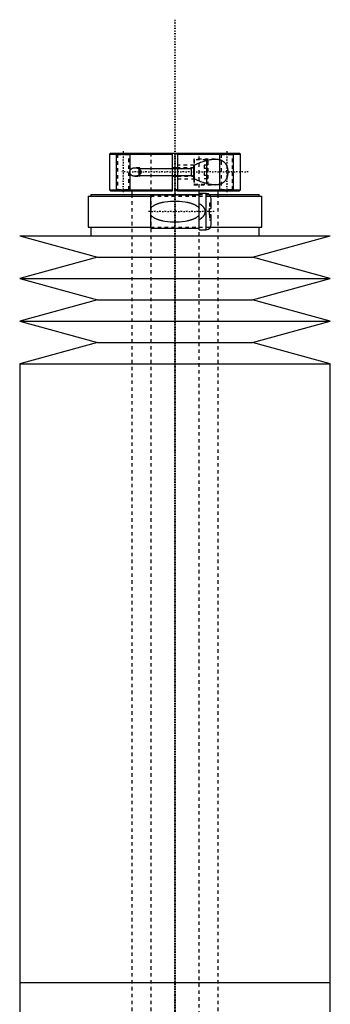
# Model space of a CAD drawing. Extents: x -125 to 125, y -136 to 715.
# Tile 10 of 10: x -45 to 45, y 429 to 715. Entities that reach past the tile are written whole.
import ezdxf

# ---------------------------------------------------------------- set-up
doc = ezdxf.new("R2010")
doc.units = 0
doc.linetypes.add('CENTER', pattern=[1.5, 0.45, -0.5, 0.05, -0.5])
doc.linetypes.add('DASHED', pattern=[2, 1, -1])
for name, color, linetype in [('AM_0', 7, 'CONTINUOUS'), ('AM_10', 7, 'CONTINUOUS'), ('AM_3', 7, 'DASHED'), ('AM_7', 7, 'CENTER')]:
    doc.layers.add(name, color=color, linetype=linetype)

msp = doc.modelspace()

# ---------------------------------------------------------------- linework, layer by layer
at = {"layer": 'AM_0', "color": 7, "linetype": 'CONTINUOUS'}
for p, q in [((-18.7, 676.5), (-19, 676.2)), ((-19, 676.2), (-19, 665.8)), ((-19, 676.2), (-0.75, 676.2)), ((-18.7, 676.5), (18.7, 676.5)), ((-0.75, 665.5), (-0.75, 676.5)), ((0.75, 676.5), (0.75, 665.5)), ((0.75, 676.2), (19, 676.2)), ((19, 676.2), (18.7, 676.5)), ((19, 665.8), (19, 676.2)), ((-10.5, 671.93), (-10.5, 670.07)), ((-10.22, 671.73), (-10.22, 670.27)), ((0.75, 672.25), (-0.75, 672.25)), ((5.5, 669.02), (5.5, 672.98)), ((5.6, 673.03), (5.6, 668.97)), ((9.1, 674.35), (9.1, 667.65)), ((-0.75, 669.75), (0.75, 669.75)), ((-19, 665.8), (-18.7, 665.5)), ((-19, 665.8), (-0.75, 665.8)), ((0.75, 665.8), (19, 665.8)), ((18.7, 665.5), (19, 665.8)), ((-25.15, 664), (-25.15, 655)), ((-25.15, 664), (-7, 664)), ((-24.35, 664.5), (-24.35, 664)), ((-24.35, 664.5), (7, 664.5)), ((-18.7, 665.5), (-0.75, 665.5)), ((-13, 665.5), (-13.01, 665.51)), ((-12.5, 665.5), (-12.5, 664.5)), ((7, 664.3), (-7, 664.3)), ((-7, 654.7), (-7, 664.3)), ((0.75, 665.5), (18.7, 665.5)), ((9, 664.75), (7, 664.75)), ((7, 654.25), (7, 664.75)), ((9, 654.25), (9, 664.75)), ((9.83, 664.5), (24.35, 664.5)), ((10.3, 664), (25.15, 664)), ((10.5, 660.4), (10.5, 663.25)), ((12.5, 664.5), (12.5, 665.5)), ((13.01, 665.51), (13, 665.5)), ((24.35, 664), (24.35, 664.5)), ((25.15, 655), (25.15, 664)), ((10, 658.6), (10, 660.4)), ((10, 660.4), (10.5, 660.4)), ((10.5, 658.6), (10, 658.6)), ((10.5, 655.75), (10.5, 658.6)), ((-25.15, 655), (-7, 655)), ((-24.35, 655), (-24.35, 652.5)), ((-7, 654.7), (7, 654.7)), ((10.3, 655), (25.15, 655)), ((24.35, 652.5), (24.35, 655)), ((-45, 652.5), (-22.5, 646.3)), ((-45, 652.5), (45, 652.5)), ((7, 654.25), (9, 654.25)), ((22.5, 646.3), (45, 652.5)), ((-22.5, 646.3), (-45, 640.1)), ((-22.5, 646.3), (22.5, 646.3)), ((45, 640.1), (22.5, 646.3)), ((-45, 640.1), (-22.5, 633.9)), ((-45, 640.1), (45, 640.1)), ((22.5, 633.9), (45, 640.1)), ((-22.5, 633.9), (-45, 627.7)), ((-22.5, 633.9), (22.5, 633.9)), ((45, 627.7), (22.5, 633.9)), ((-45, 627.7), (-22.5, 621.5)), ((-45, 627.7), (45, 627.7)), ((22.5, 621.5), (45, 627.7)), ((-22.5, 621.5), (-45, 615.3)), ((-22.5, 621.5), (22.5, 621.5)), ((45, 615.3), (22.5, 621.5)), ((-45, 615.3), (-45, 435.75)), ((-45, 615.3), (45, 615.3)), ((45, 435.75), (45, 615.3)), ((-45, 435.75), (-45, 256.2)), ((-45, 435.75), (45, 435.75)), ((-45, 435.75), (0, 435.75)), ((45, 256.2), (45, 435.75))]:
    msp.add_line(p, q, dxfattribs=at)
for points in [[(5.5, 672.98, 0), (5.67, 673.06, 0), (6.02, 673.22, 0), (6.37, 673.38, 0), (6.55, 673.45, 0), (6.72, 673.53, 0), (7.08, 673.67, 0), (7.43, 673.81, 0), (7.79, 673.94, 0), (8.14, 674.06, 0), (8.49, 674.17, 0), (8.67, 674.23, 0), (8.84, 674.28, 0), (9.19, 674.38, 0), (9.54, 674.47, 0), (9.88, 674.54, 0), (10.21, 674.61, 0), (10.55, 674.66, 0), (10.71, 674.69, 0), (10.87, 674.7, 0), (11.19, 674.73, 0), (11.51, 674.75, 0), (11.66, 674.75, 0)], [(11.66, 674.75, 0), (11.71, 674.75, 0), (11.81, 674.75, 0), (11.92, 674.74, 0), (11.97, 674.74, 0), (12.02, 674.74, 0), (12.12, 674.73, 0), (12.21, 674.72, 0), (12.31, 674.71, 0), (12.41, 674.7, 0), (12.5, 674.69, 0), (12.55, 674.68, 0), (12.6, 674.67, 0), (12.7, 674.65, 0), (12.79, 674.63, 0), (12.89, 674.6, 0), (12.98, 674.58, 0), (13.08, 674.55, 0), (13.13, 674.53, 0), (13.17, 674.51, 0), (13.27, 674.48, 0), (13.36, 674.44, 0), (13.41, 674.42, 0), (13.45, 674.4, 0), (13.54, 674.35, 0), (13.63, 674.31, 0), (13.68, 674.28, 0), (13.72, 674.26, 0), (13.81, 674.2, 0), (13.89, 674.15, 0), (13.98, 674.09, 0), (14.06, 674.02, 0), (14.14, 673.96, 0), (14.18, 673.92, 0), (14.22, 673.89, 0), (14.29, 673.81, 0), (14.36, 673.74, 0), (14.43, 673.66, 0), (14.5, 673.58, 0), (14.57, 673.5, 0), (14.6, 673.45, 0), (14.63, 673.41, 0), (14.69, 673.32, 0), (14.74, 673.23, 0), (14.8, 673.13, 0), (14.85, 673.03, 0), (14.9, 672.93, 0), (14.93, 672.88, 0), (14.95, 672.82, 0), (15, 672.71, 0), (15.04, 672.59, 0), (15.08, 672.48, 0), (15.12, 672.36, 0), (15.16, 672.23, 0), (15.17, 672.17, 0), (15.19, 672.11, 0), (15.22, 671.98, 0), (15.24, 671.85, 0), (15.26, 671.72, 0), (15.28, 671.59, 0), (15.29, 671.46, 0), (15.3, 671.39, 0), (15.3, 671.32, 0), (15.31, 671.19, 0), (15.31, 671.06, 0), (15.31, 671, 0), (15.31, 670.94, 0), (15.31, 670.81, 0), (15.3, 670.68, 0), (15.3, 670.61, 0), (15.29, 670.54, 0), (15.28, 670.41, 0), (15.26, 670.28, 0), (15.24, 670.15, 0), (15.22, 670.02, 0), (15.19, 669.89, 0), (15.17, 669.83, 0), (15.16, 669.77, 0), (15.12, 669.64, 0), (15.08, 669.52, 0), (15.04, 669.41, 0), (15, 669.29, 0), (14.95, 669.18, 0), (14.93, 669.12, 0), (14.9, 669.07, 0), (14.85, 668.97, 0), (14.8, 668.87, 0), (14.74, 668.77, 0), (14.69, 668.68, 0), (14.63, 668.59, 0), (14.6, 668.55, 0), (14.57, 668.5, 0), (14.5, 668.42, 0), (14.43, 668.34, 0), (14.36, 668.26, 0), (14.29, 668.19, 0), (14.22, 668.11, 0), (14.18, 668.08, 0), (14.14, 668.04, 0), (14.06, 667.98, 0), (13.98, 667.91, 0), (13.89, 667.85, 0), (13.81, 667.8, 0), (13.72, 667.74, 0), (13.68, 667.72, 0), (13.63, 667.69, 0), (13.54, 667.65, 0), (13.45, 667.6, 0), (13.41, 667.58, 0), (13.36, 667.56, 0), (13.27, 667.52, 0), (13.17, 667.49, 0), (13.13, 667.47, 0), (13.08, 667.45, 0), (12.98, 667.42, 0), (12.89, 667.4, 0), (12.79, 667.37, 0), (12.7, 667.35, 0), (12.6, 667.33, 0), (12.55, 667.32, 0), (12.5, 667.31, 0), (12.41, 667.3, 0), (12.31, 667.29, 0), (12.21, 667.28, 0), (12.12, 667.27, 0), (12.02, 667.26, 0), (11.97, 667.26, 0), (11.92, 667.26, 0), (11.81, 667.25, 0), (11.71, 667.25, 0), (11.66, 667.25, 0)], [(-11.66, 669.75, 0), (-11.68, 669.75, 0), (-11.72, 669.75, 0), (-11.75, 669.75, 0), (-11.77, 669.75, 0), (-11.79, 669.75, 0), (-11.82, 669.76, 0), (-11.86, 669.76, 0), (-11.9, 669.76, 0), (-11.93, 669.77, 0), (-11.97, 669.77, 0), (-11.99, 669.78, 0), (-12.01, 669.78, 0), (-12.04, 669.79, 0), (-12.08, 669.8, 0), (-12.12, 669.8, 0), (-12.15, 669.81, 0), (-12.19, 669.82, 0), (-12.21, 669.83, 0), (-12.22, 669.84, 0), (-12.26, 669.85, 0), (-12.3, 669.86, 0), (-12.31, 669.87, 0), (-12.33, 669.87, 0), (-12.36, 669.89, 0), (-12.4, 669.91, 0), (-12.42, 669.91, 0), (-12.43, 669.92, 0), (-12.47, 669.94, 0), (-12.5, 669.96, 0), (-12.53, 669.98, 0), (-12.56, 670, 0), (-12.59, 670.02, 0), (-12.61, 670.03, 0), (-12.62, 670.04, 0), (-12.65, 670.06, 0), (-12.68, 670.09, 0), (-12.71, 670.11, 0), (-12.74, 670.14, 0), (-12.77, 670.16, 0), (-12.78, 670.18, 0), (-12.79, 670.19, 0), (-12.82, 670.22, 0), (-12.85, 670.25, 0), (-12.87, 670.28, 0), (-12.89, 670.31, 0), (-12.92, 670.35, 0), (-12.93, 670.37, 0), (-12.94, 670.38, 0), (-12.96, 670.42, 0), (-12.98, 670.46, 0), (-13, 670.5, 0), (-13.02, 670.54, 0), (-13.04, 670.58, 0), (-13.04, 670.6, 0), (-13.05, 670.62, 0), (-13.06, 670.67, 0), (-13.08, 670.71, 0), (-13.09, 670.75, 0), (-13.1, 670.8, 0), (-13.1, 670.84, 0), (-13.1, 670.86, 0), (-13.11, 670.89, 0), (-13.11, 670.93, 0), (-13.11, 670.98, 0), (-13.11, 671, 0), (-13.11, 671.02, 0), (-13.11, 671.07, 0), (-13.11, 671.11, 0), (-13.1, 671.14, 0), (-13.1, 671.16, 0), (-13.1, 671.2, 0), (-13.09, 671.25, 0), (-13.08, 671.29, 0), (-13.06, 671.33, 0), (-13.05, 671.38, 0), (-13.04, 671.4, 0), (-13.04, 671.42, 0), (-13.02, 671.46, 0), (-13, 671.5, 0), (-12.98, 671.54, 0), (-12.96, 671.58, 0), (-12.94, 671.62, 0), (-12.93, 671.63, 0), (-12.92, 671.65, 0), (-12.89, 671.69, 0), (-12.87, 671.72, 0), (-12.85, 671.75, 0), (-12.82, 671.78, 0), (-12.79, 671.81, 0), (-12.78, 671.82, 0), (-12.77, 671.84, 0), (-12.74, 671.86, 0), (-12.71, 671.89, 0), (-12.68, 671.91, 0), (-12.65, 671.94, 0), (-12.62, 671.96, 0), (-12.61, 671.97, 0), (-12.59, 671.98, 0), (-12.56, 672, 0), (-12.53, 672.02, 0), (-12.5, 672.04, 0), (-12.47, 672.06, 0), (-12.43, 672.08, 0), (-12.42, 672.09, 0), (-12.4, 672.09, 0), (-12.36, 672.11, 0), (-12.33, 672.13, 0), (-12.31, 672.13, 0), (-12.3, 672.14, 0), (-12.26, 672.15, 0), (-12.22, 672.16, 0), (-12.21, 672.17, 0), (-12.19, 672.18, 0), (-12.15, 672.19, 0), (-12.12, 672.2, 0), (-12.08, 672.2, 0), (-12.04, 672.21, 0), (-12.01, 672.22, 0), (-11.99, 672.22, 0), (-11.97, 672.23, 0), (-11.93, 672.23, 0), (-11.9, 672.24, 0), (-11.86, 672.24, 0), (-11.82, 672.24, 0), (-11.79, 672.25, 0), (-11.77, 672.25, 0), (-11.75, 672.25, 0), (-11.72, 672.25, 0), (-11.68, 672.25, 0), (-11.66, 672.25, 0)], [(-11.66, 672.25, 0), (-11.62, 672.25, 0), (-11.54, 672.25, 0), (-11.46, 672.24, 0), (-11.42, 672.24, 0), (-11.38, 672.23, 0), (-11.3, 672.22, 0), (-11.21, 672.2, 0), (-11.13, 672.18, 0), (-11.04, 672.16, 0), (-10.96, 672.14, 0), (-10.92, 672.12, 0), (-10.88, 672.11, 0), (-10.79, 672.08, 0), (-10.71, 672.04, 0), (-10.63, 672, 0), (-10.55, 671.96, 0), (-10.47, 671.91, 0), (-10.44, 671.89, 0), (-10.4, 671.87, 0), (-10.33, 671.81, 0), (-10.26, 671.76, 0), (-10.22, 671.73, 0)], [(-10.22, 671.73, 0), (-10.19, 671.7, 0), (-10.13, 671.63, 0), (-10.09, 671.59, 0), (-10.08, 671.58, 0), (-10.07, 671.57, 0), (-10.06, 671.56, 0), (-10.06, 671.56, 0), (-10.05, 671.55, 0), (-10.04, 671.53, 0), (-10.04, 671.53, 0), (-10.03, 671.52, 0), (-10.02, 671.51, 0), (-10.01, 671.5, 0), (-10.01, 671.49, 0), (-10, 671.48, 0), (-9.99, 671.47, 0), (-9.99, 671.46, 0), (-9.98, 671.44, 0), (-9.97, 671.43, 0), (-9.96, 671.42, 0), (-9.96, 671.41, 0), (-9.95, 671.4, 0), (-9.95, 671.39, 0), (-9.94, 671.37, 0), (-9.93, 671.36, 0), (-9.93, 671.34, 0), (-9.92, 671.33, 0), (-9.92, 671.32, 0), (-9.91, 671.32, 0), (-9.91, 671.3, 0), (-9.9, 671.29, 0), (-9.89, 671.27, 0), (-9.89, 671.26, 0), (-9.88, 671.24, 0), (-9.88, 671.23, 0), (-9.88, 671.23, 0), (-9.88, 671.21, 0), (-9.87, 671.2, 0), (-9.87, 671.18, 0), (-9.86, 671.17, 0), (-9.86, 671.15, 0), (-9.86, 671.14, 0), (-9.86, 671.13, 0), (-9.86, 671.12, 0), (-9.85, 671.1, 0), (-9.85, 671.09, 0), (-9.85, 671.07, 0), (-9.85, 671.06, 0), (-9.85, 671.05, 0), (-9.85, 671.04, 0), (-9.85, 671.02, 0), (-9.85, 671.01, 0), (-9.85, 671, 0), (-9.85, 670.99, 0), (-9.85, 670.98, 0), (-9.85, 670.96, 0), (-9.85, 670.95, 0), (-9.85, 670.94, 0), (-9.85, 670.93, 0), (-9.85, 670.91, 0), (-9.85, 670.9, 0), (-9.86, 670.88, 0), (-9.86, 670.87, 0), (-9.86, 670.86, 0), (-9.86, 670.85, 0), (-9.86, 670.83, 0), (-9.87, 670.82, 0), (-9.87, 670.8, 0), (-9.88, 670.79, 0), (-9.88, 670.77, 0), (-9.88, 670.77, 0), (-9.88, 670.76, 0), (-9.89, 670.74, 0), (-9.89, 670.73, 0), (-9.9, 670.71, 0), (-9.91, 670.7, 0), (-9.91, 670.68, 0), (-9.92, 670.68, 0), (-9.92, 670.67, 0), (-9.93, 670.66, 0), (-9.93, 670.64, 0), (-9.94, 670.63, 0), (-9.95, 670.61, 0), (-9.95, 670.6, 0), (-9.96, 670.59, 0), (-9.96, 670.58, 0), (-9.97, 670.57, 0), (-9.98, 670.56, 0), (-9.99, 670.54, 0), (-9.99, 670.53, 0), (-10, 670.52, 0), (-10.01, 670.51, 0), (-10.01, 670.5, 0), (-10.02, 670.49, 0), (-10.03, 670.48, 0), (-10.04, 670.47, 0), (-10.04, 670.47, 0), (-10.05, 670.45, 0), (-10.06, 670.44, 0), (-10.06, 670.44, 0), (-10.07, 670.43, 0), (-10.08, 670.42, 0), (-10.09, 670.41, 0), (-10.13, 670.37, 0), (-10.19, 670.3, 0), (-10.22, 670.27, 0)], [(-10.22, 670.27, 0), (-10.26, 670.24, 0), (-10.33, 670.19, 0), (-10.4, 670.13, 0), (-10.44, 670.11, 0), (-10.47, 670.09, 0), (-10.55, 670.04, 0), (-10.63, 670, 0), (-10.71, 669.96, 0), (-10.79, 669.92, 0), (-10.88, 669.89, 0), (-10.92, 669.88, 0), (-10.96, 669.86, 0), (-11.04, 669.84, 0), (-11.13, 669.82, 0), (-11.21, 669.8, 0), (-11.3, 669.78, 0), (-11.38, 669.77, 0), (-11.42, 669.76, 0), (-11.46, 669.76, 0), (-11.54, 669.75, 0), (-11.62, 669.75, 0), (-11.66, 669.75, 0)], [(11.66, 667.25, 0), (11.51, 667.25, 0), (11.19, 667.27, 0), (10.87, 667.3, 0), (10.71, 667.31, 0), (10.55, 667.34, 0), (10.21, 667.39, 0), (9.88, 667.46, 0), (9.54, 667.53, 0), (9.19, 667.62, 0), (8.84, 667.72, 0), (8.67, 667.77, 0), (8.49, 667.83, 0), (8.14, 667.94, 0), (7.79, 668.06, 0), (7.43, 668.19, 0), (7.08, 668.33, 0), (6.72, 668.47, 0), (6.55, 668.55, 0), (6.37, 668.62, 0), (6.02, 668.78, 0), (5.67, 668.94, 0), (5.5, 669.02, 0)]]:
    msp.add_polyline3d(points, dxfattribs=at)
for centre, start, end in [((9, 663.25), 0, 90), ((9, 655.75), 270, 0)]:
    msp.add_arc(centre, 1.5, start, end, dxfattribs=at)
at = {"layer": 'AM_10', "color": 7, "linetype": 'CONTINUOUS'}
for p, q in [((-17, 665.5), (-17, 676.5)), ((-13, 665.5), (-13, 676.5)), ((13, 665.5), (13, 676.5)), ((17, 665.5), (17, 676.5)), ((-10.5, 671.97), (4.65, 671.97)), ((5.5, 672.25), (4.65, 671.97)), ((4.65, 672.25), (4.65, 669.75)), ((-10.5, 670.03), (4.65, 670.03)), ((5.5, 669.75), (4.65, 670.03))]:
    msp.add_line(p, q, dxfattribs=at)
at = {"layer": 'AM_3', "color": 6, "linetype": 'DASHED'}
for p, q in [((-17, 676.5), (-16.62, 676.12)), ((-16.62, 676.12), (-16.62, 665.88)), ((-16.62, 676.12), (-13.38, 676.12)), ((-13.38, 676.12), (-13, 676.5)), ((-13.38, 665.88), (-13.38, 676.12)), ((-7, 676.5), (-7, -97.5)), ((0.75, 676.2), (-0.75, 676.2)), ((11.66, 674.75), (5.5, 674.75)), ((5.5, 674.75), (5.5, 672.98)), ((9.1, 674.5), (5.6, 674.5)), ((5.6, 674.5), (5.6, 673.03)), ((7, -97.5), (7, 676.5)), ((9.5, 674.1), (9.1, 674.5)), ((9.1, 674.5), (9.1, 674.35)), ((13, 676.5), (13.38, 676.12)), ((13.38, 676.12), (13.38, 665.88)), ((13.38, 676.12), (16.62, 676.12)), ((16.62, 676.12), (17, 676.5)), ((16.62, 665.88), (16.62, 676.12)), ((-10.22, 672.25), (-11.66, 672.25)), ((-10.22, 672.25), (-10.5, 671.97)), ((-10.5, 671.97), (-10.5, 671.93)), ((-10.22, 669.75), (-10.22, 672.25)), ((5.5, 673), (0.75, 673)), ((5.5, 672.25), (0.75, 672.25)), ((9.5, 673.02), (8.5, 673.02)), ((8.5, 673.02), (8.5, 668.98)), ((9.5, 672.01), (8.5, 672.01)), ((9.5, 674.1), (9.5, 667.9)), ((-11.66, 669.75), (-10.22, 669.75)), ((-10.5, 670.07), (-10.5, 670.03)), ((-10.5, 670.03), (-10.22, 669.75)), ((0.75, 669.75), (5.5, 669.75)), ((0.75, 669), (5.5, 669)), ((5.5, 669.02), (5.5, 667.25)), ((5.6, 668.97), (5.6, 667.5)), ((9.5, 669.99), (8.5, 669.99)), ((9.5, 668.98), (8.5, 668.98)), ((-16.62, 665.88), (-17, 665.5)), ((-16.62, 665.88), (-13.38, 665.88)), ((-13.01, 665.51), (-13.38, 665.88)), ((0.75, 665.8), (-0.75, 665.8)), ((5.5, 667.25), (11.66, 667.25)), ((5.6, 667.5), (9.1, 667.5)), ((9.1, 667.5), (9.5, 667.9)), ((9.1, 667.65), (9.1, 667.5)), ((13.38, 665.88), (13.01, 665.51)), ((13.38, 665.88), (16.62, 665.88)), ((17, 665.5), (16.62, 665.88)), ((-12.5, 664.5), (-12.5, -56.5)), ((-7, 664), (10.3, 664)), ((0.75, 665.5), (-0.75, 665.5)), ((7, 664.5), (9.83, 664.5)), ((12.5, -56.5), (12.5, 664.5)), ((10.5, 662), (10, 662)), ((10, 662), (10, 660.4)), ((10, 658.6), (10, 657)), ((-7, 655), (10.3, 655)), ((10.5, 657), (10, 657))]:
    msp.add_line(p, q, dxfattribs=at)
for points in [[(-7, 660.5, 0), (-6.96, 660.56, 0), (-6.87, 660.67, 0), (-6.77, 660.77, 0), (-6.72, 660.82, 0), (-6.68, 660.86, 0), (-6.58, 660.95, 0), (-6.47, 661.04, 0), (-6.37, 661.12, 0), (-6.26, 661.19, 0), (-6.15, 661.26, 0), (-6.1, 661.3, 0), (-6.04, 661.33, 0), (-5.93, 661.4, 0), (-5.81, 661.46, 0), (-5.69, 661.52, 0), (-5.57, 661.58, 0), (-5.45, 661.64, 0), (-5.39, 661.66, 0), (-5.33, 661.69, 0), (-5.2, 661.74, 0), (-5.08, 661.79, 0), (-5.02, 661.81, 0), (-4.95, 661.84, 0), (-4.82, 661.88, 0), (-4.69, 661.93, 0), (-4.63, 661.95, 0), (-4.56, 661.97, 0), (-4.43, 662.01, 0), (-4.3, 662.05, 0), (-4.16, 662.08, 0), (-4.02, 662.12, 0), (-3.89, 662.15, 0), (-3.82, 662.17, 0), (-3.75, 662.18, 0), (-3.61, 662.21, 0), (-3.47, 662.24, 0), (-2.98, 662.33, 0), (-2.12, 662.45, 0), (-1.26, 662.52, 0), (-0.42, 662.55, 0), (0, 662.56, 0), (0.42, 662.55, 0), (1.26, 662.52, 0), (2.12, 662.45, 0), (2.98, 662.33, 0), (3.47, 662.24, 0), (3.61, 662.21, 0), (3.75, 662.18, 0), (3.82, 662.17, 0), (3.89, 662.15, 0), (4.02, 662.12, 0), (4.16, 662.08, 0), (4.3, 662.05, 0), (4.43, 662.01, 0), (4.56, 661.97, 0), (4.63, 661.95, 0), (4.69, 661.93, 0), (4.82, 661.88, 0), (4.95, 661.84, 0), (5.02, 661.81, 0), (5.08, 661.79, 0), (5.2, 661.74, 0), (5.33, 661.69, 0), (5.39, 661.66, 0), (5.45, 661.64, 0), (5.57, 661.58, 0), (5.69, 661.52, 0), (5.81, 661.46, 0), (5.93, 661.4, 0), (6.04, 661.33, 0), (6.1, 661.3, 0), (6.15, 661.26, 0), (6.26, 661.19, 0), (6.37, 661.12, 0), (6.47, 661.04, 0), (6.58, 660.95, 0), (6.68, 660.86, 0), (6.72, 660.82, 0), (6.77, 660.77, 0), (6.87, 660.67, 0), (6.96, 660.56, 0), (7, 660.5, 0)], [(7, 661.85, 0), (7.15, 661.76, 0), (7.31, 661.66, 0), (7.36, 661.62, 0), (7.41, 661.59, 0), (7.43, 661.57, 0), (7.45, 661.56, 0), (7.5, 661.52, 0), (7.54, 661.49, 0), (7.59, 661.46, 0), (7.63, 661.42, 0), (7.68, 661.38, 0), (7.7, 661.37, 0), (7.72, 661.35, 0), (7.76, 661.31, 0), (7.8, 661.27, 0), (7.82, 661.26, 0), (7.84, 661.24, 0), (7.88, 661.2, 0), (7.92, 661.16, 0), (7.94, 661.14, 0), (7.96, 661.12, 0), (8, 661.08, 0), (8.04, 661.04, 0), (8.07, 661, 0), (8.11, 660.96, 0), (8.14, 660.92, 0), (8.16, 660.9, 0), (8.18, 660.88, 0), (8.21, 660.83, 0), (8.24, 660.79, 0), (8.27, 660.75, 0), (8.3, 660.7, 0), (8.33, 660.66, 0), (8.35, 660.63, 0), (8.36, 660.61, 0), (8.39, 660.56, 0), (8.42, 660.51, 0), (8.45, 660.46, 0), (8.47, 660.41, 0), (8.5, 660.36, 0), (8.51, 660.33, 0), (8.52, 660.3, 0), (8.54, 660.25, 0), (8.57, 660.2, 0), (8.58, 660.14, 0), (8.6, 660.09, 0), (8.62, 660.03, 0), (8.63, 660, 0), (8.63, 659.98, 0), (8.65, 659.92, 0), (8.66, 659.86, 0), (8.67, 659.81, 0), (8.68, 659.75, 0), (8.68, 659.69, 0), (8.69, 659.67, 0), (8.69, 659.64, 0), (8.69, 659.58, 0), (8.69, 659.53, 0), (8.69, 659.5, 0), (8.69, 659.47, 0), (8.69, 659.42, 0), (8.69, 659.36, 0), (8.69, 659.33, 0), (8.68, 659.31, 0), (8.68, 659.25, 0), (8.67, 659.19, 0), (8.66, 659.14, 0), (8.65, 659.08, 0), (8.63, 659.02, 0), (8.63, 659, 0), (8.62, 658.97, 0), (8.6, 658.91, 0), (8.58, 658.86, 0), (8.57, 658.8, 0), (8.54, 658.75, 0), (8.52, 658.7, 0), (8.51, 658.67, 0), (8.5, 658.64, 0), (8.47, 658.59, 0), (8.45, 658.54, 0), (8.42, 658.49, 0), (8.39, 658.44, 0), (8.36, 658.39, 0), (8.35, 658.37, 0), (8.33, 658.34, 0), (8.3, 658.3, 0), (8.27, 658.25, 0), (8.24, 658.21, 0), (8.21, 658.17, 0), (8.18, 658.12, 0), (8.16, 658.1, 0), (8.14, 658.08, 0), (8.11, 658.04, 0), (8.07, 658, 0), (8.04, 657.96, 0), (8, 657.92, 0), (7.96, 657.88, 0), (7.94, 657.86, 0), (7.92, 657.84, 0), (7.88, 657.8, 0), (7.84, 657.76, 0), (7.82, 657.74, 0), (7.8, 657.73, 0), (7.76, 657.69, 0), (7.72, 657.65, 0), (7.7, 657.63, 0), (7.68, 657.62, 0), (7.63, 657.58, 0), (7.59, 657.54, 0), (7.54, 657.51, 0), (7.5, 657.48, 0), (7.45, 657.44, 0), (7.43, 657.43, 0), (7.41, 657.41, 0), (7.36, 657.38, 0), (7.31, 657.34, 0), (7.15, 657.24, 0), (7, 657.15, 0)], [(7, 658.5, 0), (6.96, 658.44, 0), (6.87, 658.33, 0), (6.77, 658.23, 0), (6.72, 658.18, 0), (6.68, 658.14, 0), (6.58, 658.05, 0), (6.47, 657.96, 0), (6.37, 657.88, 0), (6.26, 657.81, 0), (6.15, 657.74, 0), (6.1, 657.7, 0), (6.04, 657.67, 0), (5.93, 657.6, 0), (5.81, 657.54, 0), (5.69, 657.48, 0), (5.57, 657.42, 0), (5.45, 657.36, 0), (5.39, 657.34, 0), (5.33, 657.31, 0), (5.2, 657.26, 0), (5.08, 657.21, 0), (5.02, 657.19, 0), (4.95, 657.16, 0), (4.82, 657.12, 0), (4.69, 657.07, 0), (4.63, 657.05, 0), (4.56, 657.03, 0), (4.43, 656.99, 0), (4.3, 656.95, 0), (4.16, 656.92, 0), (4.02, 656.88, 0), (3.89, 656.85, 0), (3.82, 656.83, 0), (3.75, 656.82, 0), (3.61, 656.79, 0), (3.47, 656.76, 0), (2.98, 656.67, 0), (2.12, 656.55, 0), (1.26, 656.48, 0), (0.42, 656.45, 0), (0, 656.44, 0), (-0.42, 656.45, 0), (-1.26, 656.48, 0), (-2.12, 656.55, 0), (-2.98, 656.67, 0), (-3.47, 656.76, 0), (-3.61, 656.79, 0), (-3.75, 656.82, 0), (-3.82, 656.83, 0), (-3.89, 656.85, 0), (-4.02, 656.88, 0), (-4.16, 656.92, 0), (-4.3, 656.95, 0), (-4.43, 656.99, 0), (-4.56, 657.03, 0), (-4.63, 657.05, 0), (-4.69, 657.07, 0), (-4.82, 657.12, 0), (-4.95, 657.16, 0), (-5.02, 657.19, 0), (-5.08, 657.21, 0), (-5.2, 657.26, 0), (-5.33, 657.31, 0), (-5.39, 657.34, 0), (-5.45, 657.36, 0), (-5.57, 657.42, 0), (-5.69, 657.48, 0), (-5.81, 657.54, 0), (-5.93, 657.6, 0), (-6.04, 657.67, 0), (-6.1, 657.7, 0), (-6.15, 657.74, 0), (-6.26, 657.81, 0), (-6.37, 657.88, 0), (-6.47, 657.96, 0), (-6.58, 658.05, 0), (-6.68, 658.14, 0), (-6.72, 658.18, 0), (-6.77, 658.23, 0), (-6.87, 658.33, 0), (-6.96, 658.44, 0), (-7, 658.5, 0)]]:
    msp.add_polyline3d(points, dxfattribs=at)
for centre, start, end in [((5.6, 674.4), 90, 180), ((5.6, 667.6), 180, 270)]:
    msp.add_arc(centre, 0.1, start, end, dxfattribs=at)
at = {"layer": 'AM_7', "color": 4, "linetype": 'CENTER'}
for p, q in [((0, 715.2), (0, -136.2)), ((-15, 677.05), (-15, 664.95)), ((0, 675.94), (0, 424.31)), ((15, 677.05), (15, 664.95)), ((21.25, 671), (-15.5, 671)), ((11.37, 659.5), (-7.88, 659.5)), ((0, 447.19), (0, 195.56))]:
    msp.add_line(p, q, dxfattribs=at)

doc.saveas('drawing.dxf')
